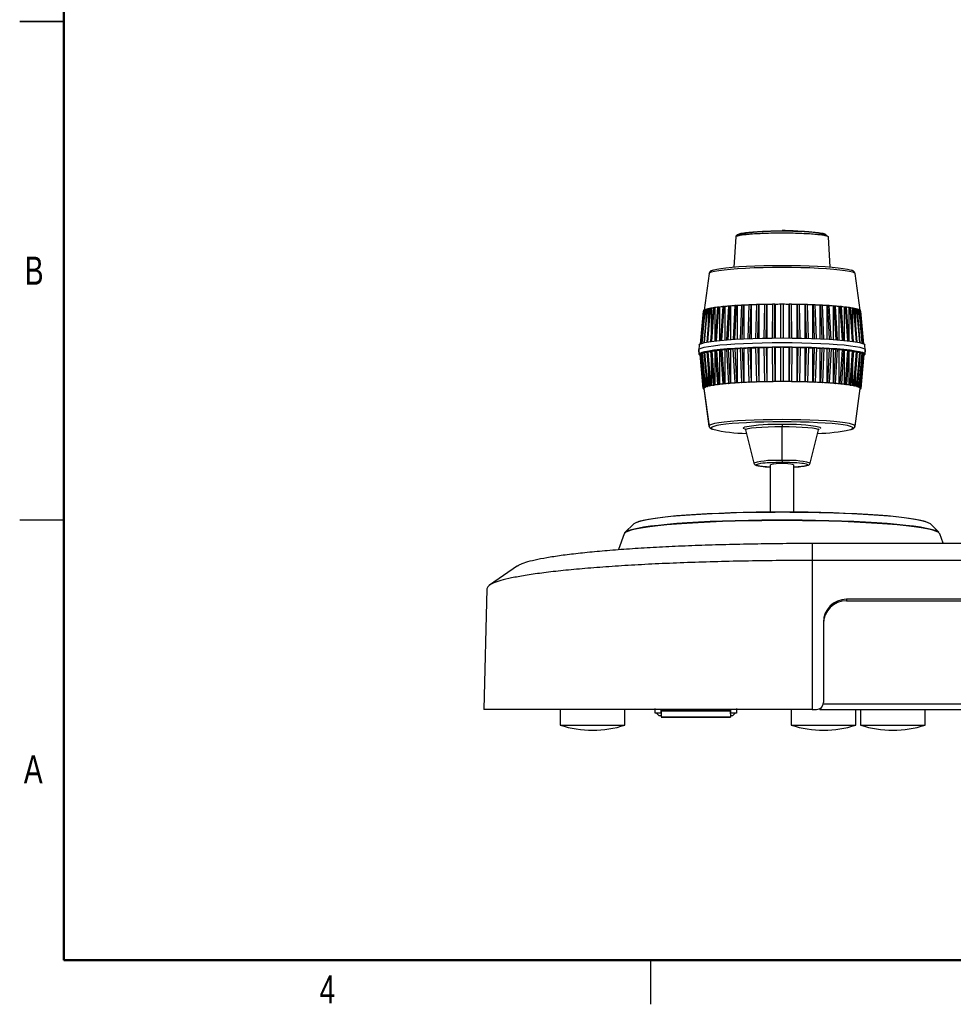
# Model space of a CAD drawing. Header units: millimetres. Extents: x 3 to 556, y 3 to 429.
# Tile 1 of 20: x 3 to 205, y 3 to 216. Entities that reach past the tile are written whole.
import ezdxf

# ---------------------------------------------------------------- set-up
doc = ezdxf.new("R2010")
doc.units = ezdxf.units.MM
doc.styles.add('SLDTEXTSTYLE0', font='TXT', dxfattribs={"width": 0.75})

msp = doc.modelspace()

# ---------------------------------------------------------------- linework, layer by layer
at = {"color": 7, "linetype": 'Continuous', "lineweight": 50}
for p, q in [((12.7, 12.7), (12.7, 419.1)), ((546.1, 12.7), (12.7, 12.7))]:
    msp.add_line(p, q, dxfattribs=at)
at = {"color": 7, "linetype": 'Continuous', "lineweight": 25}
for p, q in [((3.174, 215.9), (12.701, 215.9)), ((12.7, 215.9), (3.175, 215.9)), ((158.15812, 169.31496), (157.74778, 162.77465)), ((159.06462, 169.74638), (158.33729, 169.4615)), ((178.62557, 162.77465), (178.21523, 169.31496)), ((152.37926, 161.38313), (151.29695, 153.40637)), ((152.37815, 161.36684), (152.37926, 161.38313)), ((185.0764, 153.40637), (183.9941, 161.38313)), ((183.9941, 161.38313), (183.9952, 161.36684)), ((151.44241, 153.51766), (150.81626, 146.24027)), ((150.91948, 146.27437), (151.54637, 153.56029)), ((151.87945, 153.66863), (151.26856, 146.37203)), ((151.42271, 146.40913), (152.03396, 153.71008)), ((151.54637, 153.56029), (151.44241, 153.51766)), ((151.54637, 153.56029), (151.69753, 153.55749)), ((151.69753, 153.5575), (151.69753, 151.4957)), ((152.03396, 153.71008), (151.87945, 153.66863)), ((152.49516, 153.81479), (151.90729, 146.51038)), ((152.03396, 153.71008), (152.18093, 153.70592)), ((152.11046, 146.54765), (152.69852, 153.8546)), ((152.18093, 153.70592), (152.18093, 149.91047)), ((152.69852, 153.8546), (152.49516, 153.81479)), ((152.69852, 153.8546), (152.8397, 153.84913)), ((153.28278, 153.95454), (152.72488, 146.64732)), ((152.8397, 153.84914), (152.8397, 148.1512)), ((152.97476, 146.68342), (153.53278, 153.99228)), ((153.53278, 153.99228), (153.28278, 153.95454)), ((153.53278, 153.99228), (153.66661, 153.98554)), ((153.66661, 153.98554), (153.66661, 146.7733)), ((154.23369, 154.08635), (153.71214, 146.77877)), ((154.00595, 146.81291), (154.52759, 154.1216)), ((154.52759, 154.1216), (154.23369, 154.08635)), ((154.52759, 154.1216), (154.65261, 154.11369)), ((154.65261, 154.11369), (154.65261, 146.88178)), ((155.33748, 154.20877), (154.85815, 146.90209)), ((155.19267, 146.93367), (155.67204, 154.24115)), ((155.67204, 154.24115), (155.33748, 154.20877)), ((155.67204, 154.24115), (155.78689, 154.23214)), ((155.78689, 154.23214), (155.78689, 146.98575)), ((156.58204, 154.32047), (156.1503, 147.0153)), ((156.52184, 147.04387), (156.95361, 154.34962)), ((156.95361, 154.34962), (156.58204, 154.32047)), ((156.95361, 154.34962), (157.05702, 154.33962)), ((157.05702, 154.33961), (157.05702, 147.08235)), ((157.95375, 154.42021), (157.57439, 147.11679)), ((158.35826, 154.44583), (157.95375, 154.42021)), ((157.97888, 147.14197), (158.35826, 154.44583)), ((158.35826, 154.44583), (158.44909, 154.43493)), ((158.44909, 154.43493), (158.44909, 147.16944)), ((159.43757, 154.50691), (159.1148, 147.20525)), ((159.87058, 154.5287), (159.43757, 154.50691)), ((159.5478, 147.22671), (159.87058, 154.5287)), ((159.87058, 154.5287), (159.94785, 154.51704)), ((159.94785, 154.51706), (159.94785, 147.24534)), ((161.01725, 154.57962), (160.75465, 147.27956)), ((161.47402, 154.59735), (161.01725, 154.57962)), ((161.21141, 147.29705), (161.47402, 154.59735)), ((161.47402, 154.59735), (161.53688, 154.58504)), ((161.53688, 154.58504), (161.53688, 147.30871)), ((162.67547, 154.63754), (162.47594, 147.33881)), ((163.151, 154.65101), (162.67547, 154.63754)), ((162.95147, 147.35211), (163.151, 154.65101)), ((163.151, 154.65101), (163.19876, 154.6382)), ((163.19876, 154.6382), (163.19876, 147.35853)), ((164.39408, 154.68004), (164.25983, 147.3823)), ((164.88316, 154.6891), (164.39408, 154.68004)), ((164.7489, 147.39125), (164.88316, 154.6891)), ((164.88316, 154.6891), (164.91529, 154.67593)), ((164.91529, 154.67593), (164.91529, 147.39402)), ((166.15425, 154.70665), (166.08675, 147.40951)), ((166.65151, 154.7112), (166.15425, 154.70665)), ((166.58401, 147.41401), (166.65151, 154.7112)), ((166.65151, 154.7112), (166.66766, 154.6978)), ((166.66766, 154.6978), (166.66766, 147.41465)), ((167.93667, 147.42012), (167.93667, 154.71707)), ((168.43668, 154.71707), (167.93667, 154.71707)), ((168.43668, 154.71707), (168.43668, 147.42012)), ((169.72184, 154.7112), (169.70569, 154.6978)), ((169.70569, 147.41465), (169.70569, 154.6978)), ((169.72184, 154.7112), (169.78935, 147.41401)), ((170.2191, 154.70665), (169.72184, 154.7112)), ((170.28661, 147.40951), (170.2191, 154.70665)), ((171.45806, 154.67593), (171.49019, 154.6891)), ((171.45806, 147.39402), (171.45806, 154.67593)), ((171.49019, 154.6891), (171.62445, 147.39125)), ((171.97927, 154.68004), (171.49019, 154.6891)), ((172.11353, 147.3823), (171.97927, 154.68004)), ((173.17459, 154.6382), (173.22235, 154.65101)), ((173.17459, 147.35853), (173.17459, 154.6382)), ((173.22235, 154.65101), (173.42188, 147.35211)), ((173.69788, 154.63754), (173.22235, 154.65101)), ((173.89741, 147.33881), (173.69788, 154.63754)), ((174.83648, 154.58505), (174.89933, 154.59735)), ((174.83648, 147.30871), (174.83648, 154.58505)), ((174.89933, 154.59735), (175.16194, 147.29705)), ((175.3561, 154.57962), (174.89933, 154.59735)), ((175.6187, 147.27956), (175.3561, 154.57962)), ((176.42549, 154.51704), (176.50277, 154.5287)), ((176.4255, 147.24534), (176.4255, 154.51706)), ((176.50277, 154.5287), (176.82555, 147.22671)), ((176.93578, 154.50691), (176.50277, 154.5287)), ((177.25855, 147.20525), (176.93578, 154.50691)), ((177.92426, 154.43493), (178.01509, 154.44583)), ((177.92426, 147.16944), (177.92426, 154.43493)), ((178.01509, 154.44583), (178.39448, 147.14197)), ((178.4196, 154.42021), (178.01509, 154.44583)), ((178.79896, 147.11679), (178.4196, 154.42021)), ((179.31633, 154.33962), (179.41974, 154.34962)), ((179.31633, 147.08235), (179.31633, 154.33963)), ((179.41974, 154.34962), (179.85152, 147.04387)), ((179.79131, 154.32047), (179.41974, 154.34962)), ((180.22305, 147.0153), (179.79131, 154.32047)), ((180.58646, 154.23214), (180.70131, 154.24115)), ((180.58647, 146.98575), (180.58646, 154.23214)), ((181.03587, 154.20877), (180.70131, 154.24115)), ((180.70131, 154.24115), (181.18069, 146.93367)), ((181.5152, 146.90209), (181.03587, 154.20877)), ((181.72074, 154.11369), (181.84577, 154.1216)), ((181.72074, 146.88178), (181.72074, 154.11369)), ((181.84577, 154.1216), (182.3674, 146.81291)), ((182.13966, 154.08635), (181.84577, 154.1216)), ((182.66121, 146.77877), (182.13966, 154.08635)), ((182.70674, 153.98554), (182.84057, 153.99228)), ((182.70674, 146.7733), (182.70674, 153.98554)), ((183.09057, 153.95454), (182.84057, 153.99228)), ((182.84057, 153.99228), (183.3986, 146.68342)), ((183.64847, 146.64732), (183.09057, 153.95454)), ((183.53365, 153.84913), (183.67483, 153.8546)), ((183.53365, 148.15121), (183.53365, 153.84912)), ((183.67483, 153.8546), (184.2629, 146.54765)), ((183.8782, 153.81479), (183.67483, 153.8546)), ((184.46606, 146.51038), (183.8782, 153.81479)), ((184.19242, 153.70591), (184.33939, 153.71008)), ((184.19242, 149.91047), (184.19242, 153.70591)), ((184.33939, 153.71008), (184.95064, 146.40913)), ((184.4939, 153.66863), (184.33939, 153.71008)), ((185.10479, 146.37203), (184.4939, 153.66863)), ((184.67582, 153.55749), (184.82698, 153.56029)), ((184.67582, 151.49571), (184.67582, 153.5575)), ((184.82698, 153.56029), (185.45387, 146.27437)), ((184.93094, 153.51766), (184.82698, 153.56029)), ((185.55709, 146.24027), (184.93094, 153.51766)), ((151.12148, 153.25153), (150.49365, 146.10274)), ((151.18883, 153.36354), (150.55701, 146.13544)), ((150.60753, 146.15889), (151.24109, 153.40688)), ((151.17904, 153.25153), (151.12148, 153.25153)), ((151.24109, 153.40688), (151.18883, 153.36354)), ((151.24109, 153.40688), (151.39478, 153.40547)), ((151.39478, 153.40547), (151.39478, 152.96408)), ((185.13226, 153.40688), (184.97857, 153.40547)), ((184.97857, 152.96407), (184.97857, 153.40547)), ((185.13226, 153.40688), (185.76582, 146.15889)), ((185.18452, 153.36354), (185.13226, 153.40688)), ((185.81634, 146.13544), (185.18452, 153.36354)), ((185.25188, 153.25153), (185.19431, 153.25153)), ((185.8797, 146.10274), (185.25188, 153.25153)), ((150.27469, 145.87105), (150.1872, 144.8749)), ((156.52048, 145.02851), (156.14891, 144.99935)), ((156.14891, 144.99935), (156.58204, 137.58677)), ((156.52048, 145.02851), (157.05702, 144.97657)), ((156.52048, 145.02851), (156.95361, 137.61593)), ((157.05702, 144.97657), (157.05703, 137.6059)), ((157.97778, 145.12843), (157.57327, 145.10281)), ((157.57327, 145.10281), (157.95375, 137.68652)), ((157.97778, 145.12843), (158.44909, 145.07189)), ((157.97778, 145.12843), (158.35826, 137.71213)), ((158.44909, 145.07189), (158.44909, 137.70124)), ((159.54693, 145.21452), (159.11391, 145.19273)), ((159.11391, 145.19273), (159.43757, 137.77322)), ((159.54693, 145.21452), (159.94785, 145.154)), ((159.54693, 145.21452), (159.87058, 137.79501)), ((159.94785, 145.154), (159.94786, 137.78334)), ((161.21074, 145.28585), (160.75396, 145.26812)), ((160.75396, 145.26812), (161.01725, 137.84593)), ((161.21074, 145.28585), (161.53688, 145.222)), ((161.21074, 145.28585), (161.47402, 137.86366)), ((161.53688, 145.222), (161.53687, 137.85135)), ((162.95097, 145.34163), (162.47544, 145.32816)), ((162.47544, 145.32816), (162.67547, 137.90385)), ((162.95097, 145.34163), (163.19876, 145.27516)), ((162.95097, 145.34163), (163.151, 137.91732)), ((163.19876, 145.27516), (163.19876, 137.90451)), ((164.74857, 145.38125), (164.2595, 145.37219)), ((164.2595, 145.37219), (164.39408, 137.94635)), ((164.74857, 145.38125), (164.88316, 137.95541)), ((164.74857, 145.38125), (164.91529, 145.31289)), ((164.91529, 145.31289), (164.91529, 137.94223)), ((166.58384, 145.40427), (166.08658, 145.39972)), ((166.08658, 145.39972), (166.15425, 137.97296)), ((166.58384, 145.40427), (166.65151, 137.97751)), ((166.58384, 145.40427), (166.66766, 145.33477)), ((166.66766, 145.33477), (166.66766, 137.96412)), ((167.93667, 137.98338), (167.93667, 145.41045)), ((168.43668, 145.41045), (167.93667, 145.41045)), ((168.43668, 145.41045), (168.43668, 137.98338)), ((169.70569, 145.33477), (169.78951, 145.40427)), ((169.70569, 137.96412), (169.70569, 145.33477)), ((169.78951, 145.40427), (169.72184, 137.97751)), ((170.28677, 145.39972), (169.78951, 145.40427)), ((170.28677, 145.39972), (170.2191, 137.97296)), ((171.45806, 145.31289), (171.62478, 145.38125)), ((171.45806, 137.94223), (171.45806, 145.31289)), ((171.62478, 145.38125), (171.49019, 137.95541)), ((172.11385, 145.37219), (171.62478, 145.38125)), ((172.11385, 145.37219), (171.97927, 137.94635)), ((173.17459, 145.27516), (173.42238, 145.34163)), ((173.17459, 137.90451), (173.17459, 145.27516)), ((173.42238, 145.34163), (173.22235, 137.91732)), ((173.89791, 145.32816), (173.42238, 145.34163)), ((173.89791, 145.32816), (173.69788, 137.90385)), ((174.83648, 145.222), (175.16262, 145.28585)), ((174.83648, 137.85135), (174.83648, 145.222)), ((175.16262, 145.28585), (174.89933, 137.86366)), ((175.61939, 145.26812), (175.16262, 145.28585)), ((175.61939, 145.26812), (175.3561, 137.84593)), ((176.4255, 145.154), (176.82643, 145.21452)), ((176.4255, 137.78334), (176.4255, 145.154)), ((176.82643, 145.21452), (176.50277, 137.79501)), ((177.25944, 145.19273), (176.82643, 145.21452)), ((177.25944, 145.19273), (176.93578, 137.77322)), ((177.92426, 145.07189), (178.39557, 145.12843)), ((177.92426, 137.70124), (177.92426, 145.07189)), ((178.39557, 145.12843), (178.01509, 137.71213)), ((178.80008, 145.10281), (178.39557, 145.12843)), ((178.80008, 145.10281), (178.4196, 137.68652)), ((179.31633, 144.97657), (179.85287, 145.02851)), ((179.31633, 137.6059), (179.31633, 144.97657)), ((179.41974, 137.61593), (179.85287, 145.02851)), ((179.79131, 137.58677), (180.22445, 144.99935)), ((180.22445, 144.99935), (179.85287, 145.02851)), ((186.18615, 144.8749), (186.09866, 145.87105)), ((150.27416, 143.8667), (150.18668, 144.86289)), ((150.1872, 144.85088), (150.18668, 144.86289)), ((150.1872, 144.85088), (150.27469, 143.85475)), ((150.55535, 143.88849), (150.47416, 143.88849)), ((150.47416, 143.88849), (150.47416, 143.84491)), ((150.47416, 143.88849), (151.12148, 136.51784)), ((151.12148, 136.47426), (150.47416, 143.84491)), ((150.59733, 144.04974), (150.54506, 144.0064)), ((150.54506, 144.0064), (151.18883, 136.62985)), ((150.59733, 144.04974), (150.81942, 144.0477)), ((150.59733, 144.04974), (151.24109, 136.67319)), ((150.9132, 144.20898), (150.80925, 144.16635)), ((150.80925, 144.16635), (151.44241, 136.78397)), ((150.9132, 144.20898), (151.27388, 144.2023)), ((150.9132, 144.20898), (151.54637, 136.8266)), ((151.41833, 144.36447), (151.26382, 144.32302)), ((151.26382, 144.32302), (151.87945, 136.93494)), ((151.41833, 144.36447), (151.91375, 144.35044)), ((151.41833, 144.36447), (152.03396, 136.97638)), ((152.10718, 144.51451), (151.90381, 144.4747)), ((151.90381, 144.4747), (152.49516, 137.0811)), ((152.10718, 144.51451), (152.732, 144.49026)), ((152.10718, 144.51451), (152.69852, 137.12091)), ((152.97219, 144.65745), (152.72219, 144.61971)), ((152.72219, 144.61971), (153.28278, 137.22085)), ((152.8397, 143.06877), (152.8397, 137.11542)), ((152.97219, 144.65745), (153.66661, 144.6225)), ((152.97219, 144.65745), (153.53278, 137.25859)), ((153.66661, 144.6225), (153.66661, 137.25185)), ((154.0039, 144.79172), (153.71001, 144.75647)), ((153.71001, 144.75647), (154.23369, 137.35265)), ((154.0039, 144.79172), (154.65261, 144.75064)), ((154.0039, 144.79172), (154.52759, 137.38791)), ((154.65261, 144.75064), (154.65261, 137.37997)), ((155.191, 144.91586), (154.85643, 144.88348)), ((154.85643, 144.88348), (155.33748, 137.47508)), ((155.191, 144.91586), (155.78689, 144.8691)), ((155.191, 144.91586), (155.67204, 137.50746)), ((155.78689, 144.8691), (155.78694, 137.49845)), ((180.58642, 137.49845), (180.58647, 144.8691)), ((180.58647, 144.8691), (181.18235, 144.91586)), ((181.18235, 144.91586), (180.70131, 137.50746)), ((181.51692, 144.88348), (181.03587, 137.47508)), ((181.51692, 144.88348), (181.18235, 144.91586)), ((181.72074, 144.75064), (182.36945, 144.79172)), ((181.72074, 137.37998), (181.72074, 144.75064)), ((182.36945, 144.79172), (181.84577, 137.38791)), ((182.66334, 144.75647), (182.13966, 137.35265)), ((182.66334, 144.75647), (182.36945, 144.79172)), ((182.70674, 144.6225), (183.40116, 144.65745)), ((182.70674, 137.25185), (182.70674, 144.6225)), ((183.40116, 144.65745), (182.84057, 137.25859)), ((183.65116, 144.61971), (183.09057, 137.22085)), ((183.65116, 144.61971), (183.40116, 144.65745)), ((183.53365, 137.11542), (183.53365, 143.06878)), ((183.64135, 144.49026), (184.26618, 144.51451)), ((184.26618, 144.51451), (183.67483, 137.12091)), ((184.46954, 144.4747), (183.8782, 137.0811)), ((184.46954, 144.4747), (184.26618, 144.51451)), ((184.95502, 144.36447), (184.33939, 136.97638)), ((184.45961, 144.35044), (184.95502, 144.36447)), ((185.10953, 144.32302), (184.4939, 136.93494)), ((185.46015, 144.20898), (184.82698, 136.8266)), ((185.5641, 144.16635), (184.93094, 136.78397)), ((185.10953, 144.32302), (184.95502, 144.36447)), ((185.09947, 144.2023), (185.46015, 144.20898)), ((185.77602, 144.04974), (185.13226, 136.67319)), ((185.82829, 144.0064), (185.18452, 136.62985)), ((185.25188, 136.51784), (185.89919, 143.88849)), ((185.89919, 143.84491), (185.25188, 136.47426)), ((185.5641, 144.16635), (185.46015, 144.20898)), ((185.55393, 144.0477), (185.77602, 144.04974)), ((185.82829, 144.0064), (185.77602, 144.04974)), ((185.89919, 143.88849), (185.818, 143.88849)), ((185.89919, 143.84491), (185.89919, 143.88849)), ((186.09866, 143.85475), (186.18615, 144.85088)), ((186.18668, 144.86289), (186.09919, 143.8667)), ((186.18668, 144.86289), (186.18615, 144.85088)), ((152.18093, 141.0098), (152.18093, 136.97222)), ((184.19242, 136.97222), (184.19242, 141.00981)), ((151.69753, 139.11816), (151.69753, 136.82379)), ((184.67582, 136.82379), (184.67582, 139.11817)), ((151.12148, 136.47426), (151.12148, 136.51784)), ((151.12148, 136.51784), (151.27601, 136.51784)), ((151.12148, 136.47426), (151.27594, 136.47426)), ((151.17904, 136.47426), (151.18883, 136.36225)), ((151.24109, 136.67319), (151.18883, 136.62985)), ((151.18883, 136.62985), (151.34252, 136.62844)), ((151.39478, 136.67178), (151.24109, 136.67319)), ((151.27416, 136.49605), (152.37815, 128.35896)), ((151.27535, 136.47862), (152.37926, 128.34267)), ((151.27601, 136.62905), (151.27601, 136.51784)), ((151.39478, 137.33933), (151.39478, 136.67178)), ((151.54637, 136.8266), (151.44241, 136.78397)), ((151.44241, 136.78397), (151.59357, 136.78117)), ((151.69753, 136.82379), (151.54637, 136.8266)), ((152.03396, 136.97638), (151.87945, 136.93494)), ((151.87945, 136.93494), (152.02643, 136.93077)), ((152.18093, 136.97222), (152.03396, 136.97638)), ((152.69852, 137.12091), (152.49516, 137.0811)), ((152.49516, 137.0811), (152.63633, 137.07562)), ((152.8397, 137.11542), (152.69852, 137.12091)), ((153.53278, 137.25859), (153.28278, 137.22085)), ((153.28278, 137.22085), (153.41661, 137.21411)), ((153.66661, 137.25185), (153.53278, 137.25859)), ((154.52759, 137.38791), (154.23369, 137.35265)), ((154.23369, 137.35265), (154.35872, 137.34474)), ((154.65261, 137.37999), (154.52759, 137.38791)), ((155.67204, 137.50746), (155.33748, 137.47508)), ((155.33748, 137.47508), (155.45232, 137.46606)), ((155.78694, 137.49846), (155.67204, 137.50746)), ((156.95361, 137.61593), (156.58204, 137.58677)), ((156.58204, 137.58677), (156.68545, 137.57676)), ((157.05703, 137.60592), (156.95361, 137.61593)), ((158.35826, 137.71213), (157.95375, 137.68652)), ((157.95375, 137.68652), (158.04458, 137.67562)), ((158.44909, 137.70124), (158.35826, 137.71213)), ((159.87058, 137.79501), (159.43757, 137.77322)), ((159.43757, 137.77322), (159.51484, 137.76156)), ((159.94786, 137.78334), (159.87058, 137.79501)), ((161.47402, 137.86366), (161.01725, 137.84593)), ((161.01725, 137.84593), (161.0801, 137.83362)), ((161.53687, 137.85135), (161.47402, 137.86366)), ((163.151, 137.91732), (162.67547, 137.90385)), ((162.67547, 137.90385), (162.72323, 137.89105)), ((163.19876, 137.90451), (163.151, 137.91732)), ((164.88316, 137.95541), (164.39408, 137.94635)), ((164.39408, 137.94635), (164.42621, 137.93317)), ((164.91529, 137.94223), (164.88316, 137.95541)), ((166.65151, 137.97751), (166.15425, 137.97296)), ((166.15425, 137.97296), (166.1704, 137.95956)), ((166.66766, 137.96412), (166.65151, 137.97751)), ((168.43668, 137.98338), (167.93667, 137.98338)), ((167.93667, 137.98338), (167.93668, 137.96992)), ((168.43667, 137.96992), (168.43668, 137.98338)), ((169.72184, 137.97751), (169.70569, 137.96412)), ((170.2191, 137.97296), (169.72184, 137.97751)), ((170.20295, 137.95956), (170.2191, 137.97296)), ((171.49019, 137.95541), (171.45806, 137.94223)), ((171.97927, 137.94635), (171.49019, 137.95541)), ((171.94714, 137.93317), (171.97927, 137.94635)), ((173.22235, 137.91732), (173.17459, 137.90451)), ((173.69788, 137.90385), (173.22235, 137.91732)), ((173.65012, 137.89105), (173.69788, 137.90385)), ((174.89933, 137.86366), (174.83648, 137.85135)), ((175.3561, 137.84593), (174.89933, 137.86366)), ((175.29326, 137.83363), (175.3561, 137.84593)), ((176.50277, 137.79501), (176.4255, 137.78334)), ((176.93578, 137.77322), (176.50277, 137.79501)), ((176.85851, 137.76156), (176.93578, 137.77322)), ((178.01509, 137.71213), (177.92426, 137.70124)), ((178.4196, 137.68652), (178.01509, 137.71213)), ((178.32878, 137.67561), (178.4196, 137.68652)), ((179.41974, 137.61593), (179.31633, 137.60592)), ((179.41974, 137.61593), (179.79131, 137.58677)), ((179.68791, 137.57676), (179.79131, 137.58677)), ((180.70131, 137.50746), (180.58642, 137.49846)), ((181.03587, 137.47508), (180.70131, 137.50746)), ((180.92103, 137.46606), (181.03587, 137.47508)), ((181.84577, 137.38791), (181.72074, 137.37998)), ((182.13966, 137.35265), (181.84577, 137.38791)), ((182.01464, 137.34474), (182.13966, 137.35265)), ((182.84057, 137.25859), (182.70674, 137.25185)), ((183.09057, 137.22085), (182.84057, 137.25859)), ((182.95674, 137.2141), (183.09057, 137.22085)), ((183.67483, 137.12091), (183.53365, 137.11542)), ((183.8782, 137.0811), (183.67483, 137.12091)), ((183.73702, 137.07562), (183.8782, 137.0811)), ((183.9941, 128.34267), (185.098, 136.47862)), ((183.9952, 128.35896), (185.09919, 136.49605)), ((184.33939, 136.97638), (184.19242, 136.97222)), ((184.4939, 136.93494), (184.33939, 136.97638)), ((184.34695, 136.93077), (184.4939, 136.93494)), ((184.82698, 136.8266), (184.67582, 136.82379)), ((184.77978, 136.78117), (184.93094, 136.78397)), ((184.93094, 136.78397), (184.82698, 136.8266)), ((184.97857, 136.67178), (184.97857, 137.33932)), ((185.13226, 136.67319), (184.97857, 136.67178)), ((185.03083, 136.62844), (185.18452, 136.62985)), ((185.09734, 136.51784), (185.09734, 136.62905)), ((185.25188, 136.51784), (185.09734, 136.51784)), ((185.09741, 136.47426), (185.25188, 136.47426)), ((185.18452, 136.62985), (185.13226, 136.67319)), ((185.19431, 136.47426), (185.18452, 136.36225)), ((185.25188, 136.47426), (185.25188, 136.51784)), ((151.29101, 136.36319), (151.18883, 136.36225)), ((151.18883, 136.36225), (151.24109, 136.31891)), ((151.24109, 136.31891), (151.29695, 136.31943)), ((185.0764, 136.31943), (185.13226, 136.31891)), ((185.18452, 136.36225), (185.08234, 136.36319)), ((185.13226, 136.31891), (185.18452, 136.36225)), ((152.37815, 128.35896), (152.37926, 128.34267)), ((168.18668, 120.8665), (168.18667, 128.23928)), ((183.9941, 128.34267), (183.9952, 128.35896)), ((160.28325, 127.53521), (160.28136, 127.55028)), ((160.28325, 127.53521), (162.09345, 120.3237)), ((174.2799, 120.3237), (176.0901, 127.53521)), ((176.09199, 127.55028), (176.0901, 127.53521)), ((165.68668, 109.78326), (165.68668, 119.95803)), ((170.68668, 119.95803), (170.68668, 109.78326)), ((12.7, 107.95), (3.175, 107.95)), ((136.01072, 107.1079), (134.24236, 105.35302)), ((202.13099, 105.35302), (200.36263, 107.1079)), ((134.01275, 105.00624), (132.77671, 101.6249)), ((203.09897, 102.98634), (202.36061, 105.00624)), ((174.68668, 102.98634), (174.68668, 99.25561)), ((174.68668, 102.98634), (394.68668, 102.98634)), ((110.92269, 98.08477), (104.8585, 93.88788)), ((174.68668, 99.25561), (174.68668, 67.00928)), ((394.68668, 99.25561), (174.68668, 99.25561)), ((104.30741, 93.13579), (103.62065, 67.00951)), ((378.23668, 90.855), (182.13668, 90.855)), ((182.13668, 90.855), (182.13668, 90.51539)), ((182.13668, 90.51539), (378.23668, 90.51539)), ((177.13668, 85.88714), (177.13668, 68.50928)), ((120.18668, 67.00928), (120.18668, 63.60928)), ((134.18668, 63.60928), (134.18668, 67.00928)), ((140.73668, 66.20928), (140.73668, 67.20928)), ((141.93668, 66.20928), (140.73668, 66.20928)), ((141.03668, 66.20928), (141.53668, 65.70928)), ((141.93668, 67.00527), (141.93668, 66.20928)), ((142.03668, 67.00928), (142.03668, 66.70928)), ((142.03668, 66.70928), (142.08431, 66.70928)), ((142.06187, 65.4237), (142.08309, 66.63909)), ((142.08309, 66.63909), (142.08431, 66.70928)), ((156.99027, 66.63909), (142.08309, 66.63909)), ((142.08431, 66.70928), (142.08915, 66.98675)), ((156.98904, 66.70928), (142.08431, 66.70928)), ((156.9842, 66.98675), (156.98904, 66.70928)), ((156.98904, 66.70928), (157.03668, 66.70928)), ((156.98904, 66.70928), (156.99027, 66.63909)), ((156.99027, 66.63909), (157.01148, 65.4237)), ((157.03668, 67.00928), (157.03668, 66.70928)), ((157.13668, 66.20928), (157.13668, 67.0061)), ((158.33668, 66.20928), (157.13668, 66.20928)), ((157.53668, 65.70928), (158.03668, 66.20928)), ((158.33668, 67.20928), (158.33668, 66.20928)), ((170.18668, 67.00928), (170.18668, 63.60928)), ((174.68668, 67.00928), (175.63668, 67.00928)), ((176.39668, 67.21606), (176.39668, 67.00928)), ((176.39668, 67.00928), (176.63668, 67.00928)), ((176.63668, 67.00928), (176.63668, 67.39124)), ((176.63668, 67.00928), (383.73668, 67.00928)), ((184.18668, 63.60928), (184.18668, 67.00928)), ((185.18668, 67.00928), (185.18668, 63.60928)), ((199.18668, 63.60928), (199.18668, 67.00928)), ((141.53668, 65.70928), (142.06686, 65.70928)), ((142.05983, 65.30672), (142.06187, 65.4237)), ((142.05983, 65.30672), (157.01352, 65.30672)), ((142.06187, 65.4237), (157.01148, 65.4237)), ((157.0065, 65.70928), (157.53668, 65.70928)), ((157.01148, 65.4237), (157.01352, 65.30672)), ((120.18668, 63.60928), (133.04686, 63.60928)), ((133.04686, 63.60928), (134.18668, 63.60928)), ((170.18668, 63.60928), (183.04686, 63.60928)), ((183.04686, 63.60928), (184.18668, 63.60928)), ((185.18668, 63.60928), (198.04686, 63.60928)), ((198.04686, 63.60928), (199.18668, 63.60928)), ((139.7, 12.7), (139.7, 3.175))]:
    msp.add_line(p, q, dxfattribs=at)
at = {"color": 8, "linetype": 'Continuous', "lineweight": 25}
for p, q in [((152.97057, 128.07744), (152.87374, 127.92759)), ((159.87701, 127.82643), (159.79635, 127.92759)), ((176.4534, 128.05265), (176.577, 127.92759)), ((176.577, 127.92759), (176.52579, 127.84691)), ((183.49962, 127.92759), (183.41324, 128.06914)), ((162.09199, 120.33531), (162.09345, 120.3237)), ((174.2799, 120.3237), (174.28136, 120.33531)), ((177.10637, 68.20928), (383.26698, 68.20928))]:
    msp.add_line(p, q, dxfattribs=at)
at = {"color": 8, "linetype": 'Continuous', "lineweight": 25, "flags": 128}
for points in [[(152.37926, 161.38313), (152.51339, 161.54668), (152.91681, 161.72344), (153.5815, 161.8941), (154.49609, 162.05574), (155.64493, 162.20559), (157.00836, 162.34109), (158.56306, 162.45992), (160.28241, 162.56005), (162.13702, 162.63976), (164.09513, 162.69769), (166.12325, 162.73285), (168.18668, 162.74464)], [(168.18668, 162.74464), (170.2501, 162.73285), (172.27822, 162.69769), (174.23634, 162.63976), (176.09094, 162.56005), (177.8103, 162.45992), (179.36499, 162.34109), (180.72842, 162.20559), (181.87726, 162.05574), (182.79185, 161.8941), (183.45654, 161.72344), (183.85996, 161.54668), (183.9941, 161.38313)], [(152.87374, 127.92759), (153.00474, 127.75339), (153.22193, 127.6446)], [(159.79635, 127.92759), (159.92382, 128.05457), (160.06367, 128.1107)]]:
    msp.add_lwpolyline(points, dxfattribs=at)
at = {"color": 7, "linetype": 'Continuous', "lineweight": 25, "flags": 128}
for points in [[(153.21519, 162.07848), (153.39551, 162.14363), (154.03936, 162.30894), (154.92528, 162.46551), (156.0381, 162.61067), (157.35879, 162.74192), (158.86475, 162.85703), (160.53021, 162.95401), (162.32667, 163.03123), (164.2234, 163.08734), (166.18794, 163.1214), (168.18668, 163.13282), (170.18542, 163.1214), (172.14996, 163.08734), (174.04668, 163.03123), (175.84315, 162.95401), (177.5086, 162.85703), (179.01456, 162.74192), (180.33525, 162.61067), (181.44807, 162.46551), (182.33399, 162.30894), (182.97784, 162.14363), (182.99469, 162.1381)], [(151.39478, 153.40547), (151.41447, 153.41921), (151.4351, 153.43261)], [(184.93826, 153.43261), (184.95889, 153.41922), (184.97857, 153.40547)], [(150.27469, 145.87105), (150.40477, 146.04728), (150.79467, 146.23271), (151.43819, 146.4127), (152.32594, 146.58461), (153.44497, 146.74595), (154.77897, 146.89435), (156.30848, 147.02766), (158.01121, 147.14392), (159.86232, 147.24145), (161.83481, 147.31882), (163.89993, 147.37491), (166.02756, 147.40889), (168.18668, 147.42028), (170.34579, 147.40889), (172.47342, 147.37491), (174.53854, 147.31882), (176.51103, 147.24145), (178.36214, 147.14392), (180.06487, 147.02766), (181.59438, 146.89435), (182.92838, 146.74595), (184.04742, 146.58461), (184.93516, 146.4127), (185.57868, 146.23271), (185.96858, 146.04728), (186.09866, 145.87105)], [(150.18668, 144.86289), (150.31792, 145.05199), (150.70972, 145.23833), (151.35638, 145.4192), (152.24847, 145.59195), (153.37297, 145.75407), (154.71348, 145.9032), (156.25047, 146.03716), (157.96151, 146.15399), (159.82166, 146.252), (161.80379, 146.32975), (163.87899, 146.38611), (166.01702, 146.42026), (168.18668, 146.43169)], [(168.18668, 145.42788), (166.02756, 145.4165), (163.89993, 145.38251), (161.83481, 145.32643), (159.86232, 145.24906), (158.01121, 145.15153), (156.30848, 145.03526), (154.77897, 144.90195), (153.44497, 144.75355), (152.32594, 144.59222), (151.43819, 144.4203), (150.79467, 144.24032), (150.40477, 144.05488), (150.27416, 143.8667)], [(168.18668, 146.43169), (170.35634, 146.42026), (172.49436, 146.38611), (174.56956, 146.32975), (176.55169, 146.252), (178.41184, 146.15399), (180.12288, 146.03716), (181.65987, 145.9032), (183.00039, 145.75407), (184.12488, 145.59195), (185.01697, 145.4192), (185.66363, 145.23833), (186.05544, 145.05199), (186.18668, 144.86289)], [(186.09919, 143.8667), (185.96858, 144.05488), (185.57868, 144.24031), (184.93516, 144.4203), (184.04742, 144.59222), (182.92838, 144.75355), (181.59438, 144.90195), (180.06487, 145.03526), (178.36214, 145.15152), (176.51103, 145.24906), (174.53854, 145.32643), (172.47342, 145.38251), (170.34579, 145.4165), (168.18668, 145.42788)], [(150.27416, 143.8667), (150.40477, 143.67852), (150.49365, 143.62306)], [(185.8797, 143.62306), (185.96858, 143.67852), (186.09919, 143.8667)], [(168.18668, 129.73676), (166.12325, 129.72498), (164.09513, 129.68982), (162.13702, 129.63188), (160.28241, 129.55217), (158.56306, 129.45204), (157.00836, 129.33321), (155.64493, 129.19771), (154.49609, 129.04786), (153.5815, 128.88622), (152.91681, 128.71556), (152.51339, 128.5388), (152.37815, 128.35896)], [(168.18668, 129.2622), (166.18794, 129.25078), (164.2234, 129.21672), (162.32667, 129.16061), (160.53021, 129.08339), (158.86475, 128.98641), (157.35879, 128.8713), (156.0381, 128.74005), (154.92528, 128.59489), (154.03936, 128.43832), (153.39551, 128.27301), (153.00474, 128.10179), (152.97057, 128.07744)], [(160.28136, 127.55028), (160.43326, 127.6847), (160.88312, 127.81395), (161.61365, 127.93307), (162.59677, 128.03747), (163.79472, 128.12316), (165.16144, 128.18683), (166.64442, 128.22604), (168.18667, 128.23928)], [(168.18668, 128.65885), (168.18668, 128.64483), (168.18668, 128.61755), (168.18668, 128.57775), (168.18668, 128.52652), (168.18667, 128.46527), (168.18667, 128.39568), (168.18667, 128.31966), (168.18667, 128.23928)], [(168.18667, 128.23928), (169.72892, 128.22604), (171.2119, 128.18683), (172.57863, 128.12316), (173.77657, 128.03748), (174.7597, 127.93307), (175.49023, 127.81395), (175.94009, 127.6847), (176.09199, 127.55028)], [(183.9952, 128.35896), (183.85996, 128.5388), (183.45654, 128.71556), (182.79185, 128.88622), (181.87726, 129.04786), (180.72842, 129.19771), (179.36499, 129.33321), (177.8103, 129.45204), (176.09094, 129.55217), (174.23634, 129.63188), (172.27822, 129.68982), (170.2501, 129.72498), (168.18668, 129.73676)], [(183.41324, 128.06914), (183.36861, 128.10179), (182.97784, 128.27301), (182.33399, 128.43832), (181.44807, 128.59489), (180.33525, 128.74005), (179.01456, 128.8713), (177.5086, 128.98641), (175.84315, 129.08339), (174.04668, 129.16061), (172.14996, 129.21672), (170.18542, 129.25078), (168.18668, 129.2622)], [(160.07636, 127.74025), (159.92382, 127.8006), (159.87701, 127.82643)], [(168.18668, 120.8665), (168.18668, 120.78611), (168.18668, 120.71008), (168.18668, 120.64049), (168.18668, 120.57924), (168.18668, 120.52802), (168.18668, 120.48822), (168.18668, 120.46095), (168.18668, 120.44694)], [(164.61271, 109.65944), (163.91167, 109.65196), (161.09885, 109.60811), (158.34151, 109.54276), (155.66122, 109.45644), (153.07895, 109.3498), (150.61492, 109.22369), (148.28842, 109.0791), (146.11765, 108.91715), (144.11959, 108.73911), (142.3099, 108.54638), (140.70272, 108.34046), (139.31065, 108.12297), (138.14457, 107.89561), (137.21361, 107.66015), (136.52505, 107.41844), (136.08429, 107.17238), (136.01072, 107.1079)], [(136.92204, 107.57959), (137.18178, 107.67843), (137.98346, 107.91463), (139.02152, 108.14373), (140.28784, 108.36393), (141.7725, 108.57353), (143.46389, 108.77086), (145.34877, 108.9544), (147.41239, 109.1227), (149.63859, 109.27444), (152.00996, 109.40844), (154.50793, 109.52365), (157.11296, 109.61917), (159.80465, 109.69425), (162.56195, 109.7483), (165.36326, 109.7809), (168.18668, 109.7918)], [(168.18668, 109.7918), (171.01009, 109.7809), (173.8114, 109.7483), (176.5687, 109.69425), (179.26039, 109.61917), (181.86542, 109.52365), (184.36339, 109.40844), (186.73476, 109.27444), (188.96097, 109.1227), (191.02458, 108.9544), (192.90946, 108.77086), (194.60085, 108.57353), (196.08552, 108.36393), (197.35183, 108.14373), (198.38989, 107.91463), (199.19157, 107.67843), (199.57433, 107.5259)], [(200.36263, 107.1079), (200.28906, 107.17238), (199.8483, 107.41844), (199.15975, 107.66015), (198.22879, 107.89561), (197.0627, 108.12297), (195.67063, 108.34046), (194.06345, 108.54638), (192.25376, 108.73911), (190.25571, 108.91715), (188.08493, 109.0791), (185.75843, 109.22369), (183.2944, 109.3498), (181.48459, 109.42707)], [(202.36061, 105.00624), (202.30673, 105.10358), (201.99082, 105.3585), (201.42463, 105.61012), (200.61236, 105.85656), (199.56003, 106.09601), (198.27541, 106.32668), (196.76803, 106.54688), (195.04904, 106.75496), (193.13118, 106.9494), (191.02863, 107.12875), (188.75697, 107.29168), (186.33301, 107.43699), (183.7747, 107.5636), (181.10099, 107.67057), (178.33166, 107.75711), (175.48723, 107.82259), (172.58874, 107.86651), (169.65766, 107.88855), (166.71569, 107.88855), (163.78461, 107.86651), (160.88612, 107.82259), (158.04169, 107.75711), (155.27236, 107.67057), (152.59865, 107.5636), (150.04034, 107.43699), (147.61639, 107.29168), (145.34472, 107.12875), (143.24218, 106.9494), (141.32431, 106.75496), (139.60532, 106.54688), (138.09794, 106.32668), (136.81333, 106.09601), (135.76099, 105.85656), (134.94872, 105.61012), (134.38253, 105.3585), (134.06662, 105.10358), (134.01275, 105.00624)], [(134.1442, 105.22287), (134.18267, 105.28477), (134.49751, 105.53883), (135.06177, 105.78959), (135.87128, 106.0352), (136.92003, 106.27383), (138.20028, 106.50372), (139.70253, 106.72316), (141.41568, 106.93054), (143.32702, 107.12432), (145.42242, 107.30305), (147.68635, 107.46543), (150.10206, 107.61024), (152.65167, 107.73642), (155.31629, 107.84303), (158.07619, 107.92928), (160.91096, 107.99453), (163.79958, 108.03831), (166.72069, 108.06027), (169.65266, 108.06027), (172.57377, 108.03831), (175.4624, 107.99453), (178.29716, 107.92928), (181.05707, 107.84303), (183.72169, 107.73642), (186.27129, 107.61024), (188.687, 107.46543), (190.95094, 107.30305), (193.04633, 107.12432), (194.95768, 106.93054), (196.67082, 106.72316), (198.17307, 106.50372), (199.45332, 106.27383), (200.50208, 106.0352), (201.31158, 105.78959), (201.87584, 105.53883), (202.13099, 105.35302)]]:
    msp.add_lwpolyline(points, dxfattribs=at)
at = {"color": 7, "linetype": 'Continuous', "lineweight": 25}
for centre, radius, start, end in [((152.88699, 150.42017), 3.35525, 107.5488671, 110.7632505), ((154.3663, 145.09869), 8.88032, 102.1827657, 104.2463031), ((156.21696, 135.81323), 18.34938, 99.2082998, 100.605911), ((158.20819, 122.74521), 31.56872, 97.2358423, 98.2714653), ((160.24545, 105.88358), 48.55332, 95.8032148, 96.614563), ((162.20568, 85.75721), 68.77512, 94.6911386, 95.3552157), ((164.00704, 62.89696), 91.70641, 93.7278197, 94.3463596), ((165.47325, 39.7745), 114.87539, 92.9731784, 93.5055873), ((166.61861, 17.07556), 137.60329, 92.3067656, 92.7786831), ((167.41361, -3.32409), 158.01845, 91.7009302, 92.1313312), ((167.89776, -20.27882), 174.98013, 91.1368033, 91.5388336), ((168.12374, -32.27765), 186.98111, 90.5985641, 90.9832002), ((168.18455, -38.48003), 193.18379, 90.0735164, 90.449895), ((168.18882, -38.47576), 193.17951, 89.5501023, 89.926488), ((168.24757, -32.44962), 187.15309, 89.0170795, 89.4013619), ((168.47641, -20.24588), 174.94718, 88.4611432, 88.8632489), ((168.94938, -3.64209), 158.33662, 87.869199, 88.2987346), ((169.75475, 17.07556), 137.60329, 87.2213169, 87.6932348), ((170.88847, 39.56763), 115.08257, 86.4949303, 87.02638), ((172.36631, 62.89694), 91.70643, 85.6536404, 86.2721819), ((174.16767, 85.7572), 68.77513, 84.6447848, 85.3088614), ((176.18794, 106.43548), 47.99818, 83.3807487, 84.2014773), ((178.22744, 123.20278), 31.10695, 81.7208166, 82.7718125), ((180.21291, 136.13682), 18.02092, 79.3813514, 80.8044372), ((182.00434, 145.08734), 8.89199, 75.7547226, 77.815556), ((183.49844, 150.45493), 3.31847, 69.2189454, 72.4689503), ((163.75603, 56.95924), 88.2719, 94.0134702, 94.3523976), ((165.31946, 33.02669), 112.25564, 93.1671263, 93.5088575), ((166.52152, 9.81341), 135.50014, 92.438371, 92.7807471), ((167.38396, -11.84935), 157.18015, 91.7888325, 92.1318901), ((167.8856, -29.15761), 174.49572, 91.1902904, 91.5391129), ((168.1232, -41.60496), 186.94537, 90.5985125, 90.9832218), ((168.18453, -47.83861), 193.17933, 90.0735115, 90.4498978), ((168.18882, -47.83878), 193.1795, 89.5501023, 89.9264885), ((168.25015, -41.60526), 186.94567, 89.0167785, 89.401488), ((168.49832, -28.71398), 174.05197, 88.4604429, 88.8101541), ((169.00898, -11.27697), 156.60743, 87.8674819, 88.2117942), ((169.85198, 9.81677), 135.49678, 87.219248, 87.5616328), ((171.0539, 33.02669), 112.25564, 86.4911425, 86.8328736), ((172.63373, 57.18358), 88.04696, 85.6471689, 85.9869627), ((159.80871, 100.40113), 44.64823, 96.3590909, 96.6314689), ((161.87876, 79.99901), 65.15551, 95.0401887, 95.3648483), ((174.49459, 79.99901), 65.1555, 84.6351514, 84.9598113), ((176.56492, 100.40357), 44.64578, 83.3685186, 83.640912), ((151.40421, 136.49599), 0.13004, 170.3291688, 179.9744543), ((151.40428, 136.49611), 0.13011, 180.0265848, 189.6678833), ((151.47845, 136.47141), 0.20769, 130.8795132, 167.0821319), ((151.67842, 136.27658), 0.48645, 125.6667905, 133.6704115), ((152.02174, 135.76775), 1.10016, 112.9040817, 124.7420116), ((152.4755, 134.77807), 2.18866, 110.8213036, 113.7628928), ((153.06679, 133.17331), 3.89883, 105.4762781, 110.5605263), ((153.76055, 130.77546), 6.39492, 104.3007281, 105.7340474), ((154.53588, 127.65483), 9.61039, 101.3998836, 104.1842794), ((155.39123, 123.54177), 13.81139, 100.6460286, 101.5057183), ((156.32006, 118.50444), 18.9336, 98.8210387, 100.5922766), ((157.28598, 112.42896), 25.08537, 98.2957073, 98.8731893), ((158.29148, 105.41626), 32.16977, 97.021991, 98.2657326), ((159.30016, 97.39473), 40.25446, 96.6298363, 97.0511454), ((160.31365, 88.54013), 49.16684, 95.6743422, 96.6116674), ((161.29899, 78.80862), 58.9481, 95.3654388, 95.6921465), ((162.25681, 68.45847), 69.34247, 94.6084315, 95.3537073), ((163.15889, 57.46874), 80.36915, 94.3542565, 94.6199679), ((164.00704, 46.16321), 91.70642, 93.7278181, 94.3463596), ((164.77877, 34.53474), 103.36049, 93.510925, 93.7356062), ((165.47883, 22.94455), 114.9718, 92.9734682, 93.5054301), ((166.08909, 11.42457), 126.50792, 92.7824766, 92.9788395), ((166.61861, 0.34179), 137.60332, 92.3067655, 92.7786811), ((167.05764, -10.31522), 148.2694, 92.1338826, 92.3105258), ((167.41492, -20.09201), 158.05271, 91.7010365, 92.1313442), ((167.65173, -27.77224), 165.73658, 91.5395961, 91.7040538), ((167.89698, -36.98117), 174.94878, 91.1367519, 91.5388551), ((168.00913, -42.30843), 180.27721, 90.9833336, 91.1387981), ((168.11974, -48.6977), 186.66744, 90.5983436, 90.9836253), ((168.16759, -52.91952), 190.88953, 90.4502098, 90.5994697), ((168.18453, -55.20943), 193.17952, 90.0735117, 90.4498977), ((168.1847, -52.32767), 190.29775, 89.9241334, 90.0746755), ((168.18838, -55.2843), 193.25438, 89.5501451, 89.9263861), ((168.24706, -48.13094), 186.10078, 89.3978212, 89.5509208), ((168.25067, -48.94178), 186.91153, 89.016758, 89.4015377), ((168.32393, -44.46376), 182.43292, 88.8620013, 89.0156298), ((168.47652, -36.97504), 174.94264, 88.4611417, 88.8632576), ((168.64573, -30.45013), 168.41555, 88.2972316, 88.4590735), ((168.9554, -20.18199), 158.14273, 87.8687682, 88.2988305), ((169.31572, -10.31523), 148.2694, 87.6894741, 87.8661178), ((169.75475, 0.34183), 137.60328, 87.2213168, 87.6932344), ((170.28426, 11.42461), 126.50788, 87.0211601, 87.2175213), ((170.89357, 22.92919), 114.98719, 86.494565, 87.0264561), ((171.59458, 34.53481), 103.36042, 86.2643899, 86.4890742), ((172.36631, 46.16327), 91.70636, 85.6536399, 86.2721778), ((173.21447, 57.46875), 80.36914, 85.3800314, 85.6457431), ((174.11651, 68.45805), 69.3429, 84.6463355, 85.3915663), ((175.07432, 78.80826), 58.94847, 84.307851, 84.6346065), ((176.0597, 88.54016), 49.16681, 83.3883323, 84.3256544), ((177.07319, 97.39473), 40.25445, 82.9488542, 83.3701635), ((178.08261, 105.42176), 32.16423, 81.734165, 82.9781223), ((179.08738, 112.42899), 25.08534, 81.1268015, 81.7042907), ((180.0533, 118.50447), 18.93356, 79.4077166, 81.1789516), ((180.98212, 123.54178), 13.81138, 78.494281, 79.3539647), ((181.83714, 127.65337), 9.61189, 75.8159163, 78.5998785), ((182.624, 130.81638), 6.35251, 74.2629149, 75.706006), ((183.30629, 133.17239), 3.89979, 69.4403789, 74.5230401), ((183.88941, 134.75751), 2.21087, 66.2514231, 69.1634199), ((184.35168, 135.76787), 1.10002, 55.2574441, 67.0968873), ((184.69553, 136.27729), 0.48553, 46.322857, 54.3417089), ((184.89492, 136.47142), 0.20768, 12.9168123, 49.1218381), ((184.96907, 136.49599), 0.13012, 0.0281676, 9.6676173), ((184.96904, 136.49612), 0.13015, 350.3332684, 359.972075), ((152.87286, 128.42695), 0.49936, 187.8254093, 270.1000397), ((166.69044, 90.37009), 38.31799, 87.7621534, 99.9588948), ((170.09986, 98.0796), 30.63904, 78.0318761, 93.5800281), ((183.50049, 128.42695), 0.49936, 269.8999603, 352.1745907), ((160.85417, 160.60485), 33.83237, 256.9624357, 269.3564573), ((175.30441, 163.4371), 36.66731, 270.929416, 282.0728889), ((166.67458, 102.98595), 17.94437, 85.1661936, 104.795943), ((167.98167, 70.10036), 50.347, 89.7666761, 93.9105164), ((168.18668, 109.18643), 11.05791, 76.9334611, 103.0665389), ((169.69877, 102.98596), 17.94436, 75.2040534, 94.8338056), ((168.53615, 76.05842), 44.3899, 84.9094664, 90.4510543), ((182.12066, 85.87102), 4.98401, 89.8158498, 179.8146584), ((182.12066, 85.53141), 4.98401, 89.8158498, 179.8146584), ((175.63668, 68.50928), 1.5, 270, 0), ((127.18668, 85.332), 22.82273, 252.1388198, 287.8611802), ((177.18668, 85.332), 22.82273, 252.1388198, 287.8611802), ((192.18668, 85.332), 22.82273, 252.1388198, 287.8611802)]:
    msp.add_arc(centre, radius, start, end, dxfattribs=at)
at = {"color": 8, "linetype": 'Continuous', "lineweight": 25}
for centre, radius, start, end in [((182.77093, 128.46052), 0.90278, 282.9730357, 323.8197662), ((164.34831, 115.98221), 4.35252, 87.3693248, 114.0128745), ((165.24372, 127.63861), 8.13033, 250.8534962, 273.1231537), ((171.12964, 127.63858), 8.1303, 266.8768096, 289.1465423), ((172.54301, 117.6315), 2.6426, 61.6896817, 91.4779967), ((168.22668, -240.57992), 350.258, 87.830732, 90.5911901)]:
    msp.add_arc(centre, radius, start, end, dxfattribs=at)
at = {"color": 7, "linetype": 'Continuous', "lineweight": 25}
for points, knots in [([(158.65614, 169.76777), (158.71932, 169.84026), (158.84569, 169.98523), (159.8464, 170.18784), (161.36774, 170.36188), (163.36698, 170.49543), (165.69173, 170.57923), (168.18661, 170.60805), (170.68188, 170.5793), (173.00589, 170.49535), (175.00559, 170.36189), (176.52778, 170.18788), (177.52633, 169.98519), (177.65353, 169.84024), (177.71713, 169.76777)], [0, 0, 0, 0, 0.08333437, 0.166662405, 0.249993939, 0.3333367, 0.416663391, 0.499998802, 0.583341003, 0.66667088, 0.749999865, 0.833344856, 0.916668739, 1, 1, 1, 1]), ([(169.38182, 170.5647), (169.03888, 170.56615), (168.22861, 170.56956), (166.87641, 170.54829), (165.30001, 170.49682), (163.61793, 170.402), (161.90823, 170.25457), (160.36325, 170.04475), (159.36041, 169.86672), (159.0916, 169.75736), (159.06462, 169.74638)], [0, 0, 0, 0, 0.082191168, 0.194194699, 0.320938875, 0.462617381, 0.619488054, 0.791642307, 0.979082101, 1, 1, 1, 1]), ([(168.18634, 170.63168), (168.797, 170.62859), (169.61315, 170.62446), (170.25298, 170.58323), (170.41407, 170.57285)], [0, 0, 0, 0, 0.748229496, 1, 1, 1, 1]), ([(171.13707, 170.55263), (170.7691, 170.57798), (170.15566, 170.62023), (169.10747, 170.64919), (168.49195, 170.65267), (168.18635, 170.6544)], [0, 0, 0, 0, 0.430129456, 0.717060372, 1, 1, 1, 1]), ([(178.0361, 169.46129), (177.85265, 169.56685), (177.50138, 169.76898), (176.47886, 170.02994), (175.29838, 170.22796), (174.04394, 170.3673), (172.81737, 170.46005), (171.3532, 170.53281), (170.20915, 170.56417), (169.44588, 170.56466), (169.38182, 170.5647)], [0, 0, 0, 0, 0.172718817, 0.330710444, 0.473766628, 0.601941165, 0.715536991, 0.814864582, 0.984462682, 1, 1, 1, 1]), ([(158.65614, 169.76777), (158.59557, 169.76133), (158.46987, 169.74796), (158.30598, 169.64102), (158.18873, 169.48468), (158.16757, 169.36053), (158.15737, 169.30072)], [0, 0, 0, 0, 0.240924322, 0.500028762, 0.759117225, 1, 1, 1, 1]), ([(153.04224, 162.03363), (152.96121, 162.00457), (152.76973, 161.93588), (152.56975, 161.78525), (152.39938, 161.54941), (152.38483, 161.39699), (152.38222, 161.36965)], [0, 0, 0, 0, 0.278230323, 0.657477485, 0.938564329, 1, 1, 1, 1]), ([(183.99971, 161.30011), (183.97522, 161.42143), (183.92623, 161.66409), (183.69722, 161.86314), (183.47637, 162.0006), (183.25182, 162.07247), (183.13673, 162.10931)], [0, 0, 0, 0, 0.217876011, 0.435773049, 0.710802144, 1, 1, 1, 1]), ([(152.37364, 128.42569), (152.39802, 128.30432), (152.44678, 128.06157), (152.67764, 127.86328), (152.84385, 127.75247), (152.99836, 127.7008), (153.04551, 127.68503)], [0, 0, 0, 0, 0.262006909, 0.524039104, 0.854775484, 1, 1, 1, 1]), ([(183.12038, 127.60766), (183.27604, 127.66171), (183.54331, 127.75452), (183.807, 127.93837), (183.98147, 128.19674), (183.99562, 128.37433), (183.99971, 128.42569)], [0, 0, 0, 0, 0.405725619, 0.69664902, 0.91227289, 1, 1, 1, 1]), ([(160.14251, 127.75153), (160.15416, 127.74693), (160.17763, 127.73767), (160.31917, 127.5406), (160.29312, 127.45067), (160.29194, 127.44656)], [0, 0, 0, 0, 0.4846817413, 0.9764823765, 1, 1, 1, 1]), ([(176.1083, 127.51116), (176.12242, 127.57357), (176.15175, 127.70319), (176.18728, 127.71899), (176.2057, 127.72719)], [0, 0, 0, 0, 0.481563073, 1, 1, 1, 1]), ([(162.0948, 120.32906), (162.09478, 120.32548), (162.0942, 120.23699), (162.20509, 120.09634), (162.35163, 119.96124), (162.54295, 119.87284), (162.82333, 119.78918), (163.3133, 119.70146), (164.04602, 119.61942), (164.85294, 119.55696), (165.44244, 119.53102), (165.68668, 119.52027)], [0, 0, 0, 0, 0.002293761, 0.056695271, 0.111632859, 0.192421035, 0.321379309, 0.500295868, 0.690024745, 0.871576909, 1, 1, 1, 1]), ([(170.68668, 119.51997), (170.76826, 119.52288), (171.20103, 119.53834), (171.88742, 119.58415), (172.69767, 119.65611), (173.33506, 119.745), (173.73239, 119.8351), (173.97535, 119.93672), (174.2178, 120.09829), (174.26688, 120.32299), (174.28518, 120.40672)], [0, 0, 0, 0, 0.04082704, 0.216558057, 0.393042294, 0.571274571, 0.754711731, 0.857815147, 0.947012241, 1, 1, 1, 1]), ([(110.98344, 98.08393), (111.18134, 98.21602), (111.6529, 98.53078), (113.10847, 99.01567), (115.22124, 99.53378), (117.92592, 100.03109), (121.17493, 100.50346), (124.94041, 100.94549), (129.17762, 101.35278), (133.859, 101.72255), (138.9355, 102.0505), (144.34954, 102.33316), (150.0576, 102.56844), (156.00799, 102.75417), (162.13474, 102.88695), (168.37584, 102.97071), (172.57821, 102.98112), (174.68668, 102.98634)], [0, 0, 0, 0, 0.049344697, 0.117581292, 0.18525292, 0.252944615, 0.321202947, 0.389070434, 0.456673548, 0.524663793, 0.592837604, 0.660476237, 0.728216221, 0.796499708, 0.864298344, 0.931914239, 1, 1, 1, 1]), ([(174.68668, 99.25561), (172.38358, 99.24992), (167.77726, 99.23853), (160.93432, 99.14672), (154.22375, 99.00111), (147.71032, 98.79775), (141.45669, 98.54003), (135.52308, 98.23005), (129.96664, 97.87089), (124.84088, 97.46599), (120.19515, 97.01925), (116.07426, 96.53497), (112.51759, 96.01782), (109.56062, 95.47278), (107.22715, 94.9051), (105.55718, 94.32024), (104.50964, 93.72852), (104.37948, 93.33177), (104.31517, 93.13575)], [0, 0, 0, 0, 0.062589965, 0.125183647, 0.187775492, 0.250367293, 0.312959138, 0.37555094, 0.438142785, 0.500734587, 0.563326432, 0.625918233, 0.688510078, 0.75110188, 0.813693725, 0.876285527, 0.938877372, 1, 1, 1, 1]), ([(174.68668, 67.00928), (172.03336, 67.00928), (166.71824, 67.00928), (158.85116, 67.00928), (151.18047, 67.00928), (143.81419, 67.00928), (136.83459, 67.00928), (130.32113, 67.00928), (124.37652, 67.00928), (119.05631, 67.00928), (114.42079, 67.00928), (110.55903, 67.00928), (107.48926, 67.00928), (105.27146, 67.00928), (103.88791, 67.00928), (103.71472, 67.00928), (103.62818, 67.00928)], [0, 0, 0, 0, 0.0711765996, 0.1425806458, 0.2137577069, 0.2849287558, 0.3563264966, 0.4274987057, 0.4987915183, 0.5703106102, 0.6416047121, 0.7131548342, 0.784931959, 0.8564829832, 0.928279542, 1, 1, 1, 1])]:
    msp.add_open_spline(points, degree=3, knots=knots, dxfattribs=at)
for points in [[(168.18635, 170.65445), (168.18635, 170.65467), (168.18635, 170.65512), (168.18635, 170.65085), (168.18634, 170.64335), (168.18634, 170.63551), (168.18634, 170.63158)], [(158.15737, 169.30072), (158.1947, 169.35793), (158.26935, 169.47235), (158.86572, 169.63738), (159.79262, 169.78948), (161.0495, 169.92279), (162.57868, 170.0322), (164.3239, 170.11349), (166.21743, 170.16356), (168.18666, 170.18046), (170.1559, 170.16356), (172.04943, 170.1135), (173.79465, 170.0322), (175.32383, 169.92279), (176.58072, 169.78948), (177.50762, 169.63738), (178.10399, 169.47235), (178.17865, 169.35793), (178.21598, 169.30072)]]:
    msp.add_open_spline(points, degree=3, dxfattribs=at)

# ---------------------------------------------------------------- texts
at = {"color": 7, "linetype": 'Continuous', "lineweight": 0, "char_height": 6.096, "attachment_point": 2, "style": 'SLDTEXTSTYLE0'}
for s, insert in [('B', (6.30343, 165.03869)), ('A', (6.10658, 57.08869)), ('4', (69.78862, 9.46369))]:
    msp.add_mtext(s, dxfattribs=dict(at, insert=insert))

doc.saveas('drawing.dxf')
